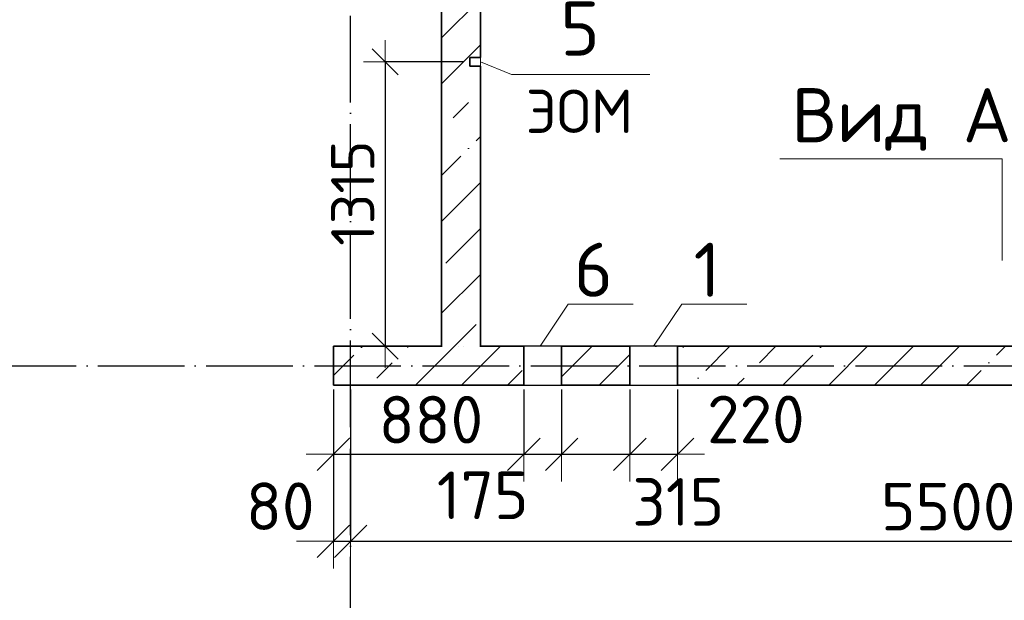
# Model space of a CAD drawing. Header units: millimetres. Extents: x -3495 to 112233, y -3287 to 47686.
# Tile 17 of 43: x 6871 to 11420, y 30616 to 33299. Entities that reach past the tile are written whole.
import ezdxf

# ---------------------------------------------------------------- set-up
doc = ezdxf.new("R2010")
doc.units = ezdxf.units.MM
doc.header["$PDMODE"] = 65
for name, pattern in [('______11', [500, 400, -50, 0, -50]), ('______5', [1100, 800, -100, 100, -100]), ('______9', [100, 0, -100])]:
    doc.linetypes.add(name, pattern=pattern)
for name, color, linetype, lineweight in [('Standard', 7, 'Continuous', 25), ('Макрос окна_ общее', 7, 'Continuous', 13), ('Ограждение_ 2D надпись', 7, 'Continuous', 13), ('Размерная линия_ общее', 7, 'Continuous', 13), ('Размерная линия_ общее_1', 7, 'Continuous', 13), ('Стена_ общее', 7, 'Continuous', 35)]:
    doc.layers.add(name, color=color, linetype=linetype, lineweight=lineweight)
doc.layers.add('Осевая линия_ общее', color=7, linetype='______5', lineweight=13, true_color=0xa0a0a0)
doc.styles.add('ISOCPEUR', font='isocpeur.ttf')
doc.dimstyles.new('DIMSTYLE_12', dxfattribs={"dimtxt": 220, "dimasz": 250, "dimexe": 0, "dimexo": 0, "dimgap": 110, "dimtad": 0, "dimdec": 0, "dimrnd": 5, "dimzin": 12, "dimdsep": 46, "dimtxsty": 'ISOCPEUR', "dimblk1": 'ALL_ML_STRICH', "dimblk2": 'ALL_ML_STRICH', "dimsah": 1, "dimcen": 0, "dimclrd": 7, "dimclre": 256, "dimclrt": 7, "dimadec": 0, "dimazin": 0, "dimtfac": 1, "dimtdec": 0, "dimtix": 1, "dimtmove": 2, "dimatfit": 3, "dimfxl": 0, "dimtvp": 1.2, "dimtzin": 0, "dimlwd": 0, "dimlwe": -3, "dimarcsym": 0})
doc.dimstyles.new('DIMSTYLE_3', dxfattribs={"dimtxt": 220, "dimasz": 250, "dimexe": 0, "dimexo": 0, "dimgap": 110, "dimtad": 2, "dimdec": 0, "dimrnd": 5, "dimzin": 12, "dimdsep": 46, "dimtxsty": 'ISOCPEUR', "dimblk1": 'ALL_ML_STRICH', "dimblk2": 'ALL_ML_STRICH', "dimsah": 1, "dimcen": 0, "dimclrd": 7, "dimclre": 256, "dimclrt": 7, "dimadec": 0, "dimazin": 0, "dimtfac": 1, "dimtdec": 0, "dimtix": 1, "dimtmove": 2, "dimatfit": 3, "dimfxl": 0, "dimtzin": 0, "dimlwd": 0, "dimlwe": -3, "dimarcsym": 0})
doc.dimstyles.new('DIMSTYLE_8', dxfattribs={"dimtxt": 220, "dimasz": 250, "dimexe": 0, "dimexo": 0, "dimgap": 110, "dimtad": 2, "dimdec": 0, "dimrnd": 5, "dimzin": 12, "dimdsep": 46, "dimtxsty": 'ISOCPEUR', "dimblk1": 'ALL_ML_STRICH', "dimblk2": 'ALL_ML_STRICH', "dimsah": 1, "dimcen": 0, "dimclrd": 7, "dimclre": 256, "dimclrt": 7, "dimadec": 0, "dimazin": 0, "dimtfac": 1, "dimtdec": 0, "dimtix": 1, "dimtmove": 2, "dimatfit": 3, "dimfxl": 0, "dimtvp": 1.2, "dimtzin": 0, "dimlwd": 0, "dimlwe": -3, "dimarcsym": 0})
doc.dimstyles.new('DIMSTYLE_9', dxfattribs={"dimtxt": 200, "dimasz": 200, "dimexe": 0, "dimexo": 0, "dimgap": 100, "dimtad": 2, "dimdec": 0, "dimrnd": 5, "dimzin": 12, "dimdsep": 46, "dimtxsty": 'ISOCPEUR', "dimblk1": 'ALL_ML_STRICH', "dimblk2": 'ALL_ML_STRICH', "dimsah": 1, "dimcen": 0, "dimclrd": 7, "dimclre": 256, "dimclrt": 7, "dimadec": 0, "dimazin": 0, "dimtfac": 1, "dimtdec": 0, "dimtix": 1, "dimtmove": 2, "dimatfit": 3, "dimfxl": 0, "dimtzin": 0, "dimlwd": 0, "dimlwe": -3, "dimarcsym": 0})
pattern_1 = [(45, (0, 0), (-212.132, 212.132), [400, -50, 0, -50]), (45, (-106.07, 106.07), (-212.132, 212.132), [800, -100, 100, -100])]

# ---------------------------------------------------------------- blocks, each defined once
blk = doc.blocks.new('ALL_ML_STRICH')
at = {"color": 0, "linetype": 'ByBlock', "lineweight": -2}
for p, q in [((0, -0.5), (0, 0.5)), ((-0.3, -0.3), (0.3, 0.3)), ((-1, 0), (0.5, 0))]:
    blk.add_line(p, q, dxfattribs=at)
blk = doc.blocks.new('*D70')
at = {"layer": 'DEFPOINTS', "color": 7, "linetype": 'Continuous', "lineweight": 13, "transparency": 33554687}
for p in [(8320, 31610), (8400, 31610), (8320, 30888.8)]:
    blk.add_point(p, dxfattribs=at)
at = {"layer": 'Размерная линия_ общее', "color": 253, "linetype": 'Continuous', "lineweight": -2, "true_color": 0xa0a0a0, "transparency": 33554687}
for p, q in [((8320, 31590), (8320, 30888.8)), ((8400, 31590), (8400, 30888.8))]:
    blk.add_line(p, q, dxfattribs=at)
at = {"layer": 'Размерная линия_ общее', "color": 7, "linetype": 'Continuous', "lineweight": -2, "transparency": 33554687}
blk.add_line((8320, 30888.8), (8400, 30888.8), dxfattribs=at)
at = {"layer": 'Размерная линия_ общее', "color": 7, "linetype": 'Continuous', "lineweight": 13, "transparency": 33554687, "xscale": 250, "yscale": 250, "zscale": 250}
blk.add_blockref('ALL_ML_STRICH', (8400, 30888.8), dxfattribs=at)
at = {"layer": 'Размерная линия_ общее', "color": 7, "linetype": 'Continuous', "lineweight": 13, "transparency": 33554687, "xscale": 250, "yscale": 250, "zscale": 250, "rotation": 180}
blk.add_blockref('ALL_ML_STRICH', (8320, 30888.8), dxfattribs=at)
at = {"layer": 'Размерная линия_ общее', "color": 7, "linetype": 'Continuous', "lineweight": 13, "transparency": 33554687, "insert": (8074.8, 31050.9), "char_height": 220, "width": 440, "attachment_point": 5, "style": 'ISOCPEUR'}
blk.add_mtext('\\A1;{80}', dxfattribs=at)
blk = doc.blocks.new('*D71')
at = {"layer": 'DEFPOINTS', "color": 7, "linetype": 'Continuous', "lineweight": 13, "transparency": 33554687}
for p in [(8400, 31610), (13900, 31610), (8400, 30888.8)]:
    blk.add_point(p, dxfattribs=at)
at = {"layer": 'Размерная линия_ общее', "color": 253, "linetype": 'Continuous', "lineweight": -2, "true_color": 0xa0a0a0, "transparency": 33554687}
for p, q in [((8400, 31590), (8400, 30888.8)), ((13900, 31590), (13900, 30888.8))]:
    blk.add_line(p, q, dxfattribs=at)
at = {"layer": 'Размерная линия_ общее', "color": 7, "linetype": 'Continuous', "lineweight": -2, "transparency": 33554687}
blk.add_line((8400, 30888.8), (13900, 30888.8), dxfattribs=at)
at = {"layer": 'Размерная линия_ общее', "color": 7, "linetype": 'Continuous', "lineweight": 13, "transparency": 33554687, "xscale": 250, "yscale": 250, "zscale": 250, "rotation": 180}
blk.add_blockref('ALL_ML_STRICH', (8400, 30888.8), dxfattribs=at)
at = {"layer": 'Размерная линия_ общее', "color": 7, "linetype": 'Continuous', "lineweight": 13, "transparency": 33554687, "xscale": 250, "yscale": 250, "zscale": 250}
blk.add_blockref('ALL_ML_STRICH', (13900, 30888.8), dxfattribs=at)
at = {"layer": 'Размерная линия_ общее', "color": 7, "linetype": 'Continuous', "lineweight": 13, "transparency": 33554687, "insert": (11161, 31048.8), "char_height": 220, "width": 880, "attachment_point": 5, "style": 'ISOCPEUR'}
blk.add_mtext('\\A1;{5500}', dxfattribs=at)
blk = doc.blocks.new('СЛОЖНЫЙ_ОБЪЕКТ_1')
at = {"layer": 'Осевая линия_ общее', "color": 253, "linetype": '______11', "lineweight": -3, "true_color": 0xa0a0a0, "transparency": 33554687}
for p, q in [((8400, -2590), (8400, 47490)), ((-2770, 31700), (15650, 31700))]:
    blk.add_line(p, q, dxfattribs=at)
blk = doc.blocks.new('*D152')
at = {"layer": 'DEFPOINTS', "color": 7, "linetype": 'Continuous', "lineweight": 13, "transparency": 33554687}
for p in [(8559.6, 33105), (8950, 33105), (8714.5, 31790)]:
    blk.add_point(p, dxfattribs=at)
at = {"layer": 'Размерная линия_ общее_1', "color": 253, "linetype": 'Continuous', "lineweight": -2, "true_color": 0xa0a0a0, "transparency": 33554687}
for p, q in [((8920, 33105), (8559.6, 33105)), ((8684.5, 31790), (8559.6, 31790))]:
    blk.add_line(p, q, dxfattribs=at)
at = {"layer": 'Размерная линия_ общее_1', "color": 7, "linetype": 'Continuous', "lineweight": -2, "transparency": 33554687}
blk.add_line((8559.6, 33105), (8559.6, 31790), dxfattribs=at)
at = {"layer": 'Размерная линия_ общее_1', "color": 7, "linetype": 'Continuous', "lineweight": 13, "transparency": 33554687, "xscale": 200, "yscale": 200, "zscale": 200}
for p, rotation in [((8559.6, 33105), 90), ((8559.6, 31790), 270)]:
    blk.add_blockref('ALL_ML_STRICH', p, dxfattribs=dict(at, rotation=rotation))
at = {"layer": 'Размерная линия_ общее_1', "color": 7, "linetype": 'Continuous', "lineweight": 13, "transparency": 33554687, "insert": (8409.6, 32497.5), "char_height": 200, "width": 800, "attachment_point": 5, "rotation": 90, "style": 'ISOCPEUR'}
blk.add_mtext('\\A1;{1315}', dxfattribs=at)
blk = doc.blocks.new('*D385')
at = {"layer": 'DEFPOINTS', "color": 7, "linetype": 'Continuous', "lineweight": 13, "transparency": 33554687}
for p in [(8320, 31610), (9200, 31610), (8320, 31290.8)]:
    blk.add_point(p, dxfattribs=at)
at = {"layer": 'Размерная линия_ общее', "color": 253, "linetype": 'Continuous', "lineweight": -2, "true_color": 0xa0a0a0, "transparency": 33554687}
for p, q in [((8320, 31590), (8320, 31290.8)), ((9200, 31590), (9200, 31290.8))]:
    blk.add_line(p, q, dxfattribs=at)
at = {"layer": 'Размерная линия_ общее', "color": 7, "linetype": 'Continuous', "lineweight": -2, "transparency": 33554687}
blk.add_line((8320, 31290.8), (9200, 31290.8), dxfattribs=at)
at = {"layer": 'Размерная линия_ общее', "color": 7, "linetype": 'Continuous', "lineweight": 13, "transparency": 33554687, "xscale": 250, "yscale": 250, "zscale": 250, "rotation": 180}
blk.add_blockref('ALL_ML_STRICH', (8320, 31290.8), dxfattribs=at)
at = {"layer": 'Размерная линия_ общее', "color": 7, "linetype": 'Continuous', "lineweight": 13, "transparency": 33554687, "xscale": 250, "yscale": 250, "zscale": 250}
blk.add_blockref('ALL_ML_STRICH', (9200, 31290.8), dxfattribs=at)
at = {"layer": 'Размерная линия_ общее', "color": 7, "linetype": 'Continuous', "lineweight": 13, "transparency": 33554687, "insert": (8771, 31450.8), "char_height": 220, "width": 660, "attachment_point": 5, "style": 'ISOCPEUR'}
blk.add_mtext('\\A1;{880}', dxfattribs=at)
blk = doc.blocks.new('*D386')
at = {"layer": 'DEFPOINTS', "color": 7, "linetype": 'Continuous', "lineweight": 13, "transparency": 33554687}
for p in [(9200, 31610), (9375, 31610), (9200, 31290.8)]:
    blk.add_point(p, dxfattribs=at)
at = {"layer": 'Размерная линия_ общее', "color": 253, "linetype": 'Continuous', "lineweight": -2, "true_color": 0xa0a0a0, "transparency": 33554687}
for p, q in [((9200, 31590), (9200, 31290.8)), ((9375, 31590), (9375, 31290.8))]:
    blk.add_line(p, q, dxfattribs=at)
at = {"layer": 'Размерная линия_ общее', "color": 7, "linetype": 'Continuous', "lineweight": -2, "transparency": 33554687}
blk.add_line((9200, 31290.8), (9375, 31290.8), dxfattribs=at)
at = {"layer": 'Размерная линия_ общее', "color": 7, "linetype": 'Continuous', "lineweight": 13, "transparency": 33554687, "xscale": 250, "yscale": 250, "zscale": 250, "rotation": 180}
blk.add_blockref('ALL_ML_STRICH', (9200, 31290.8), dxfattribs=at)
at = {"layer": 'Размерная линия_ общее', "color": 7, "linetype": 'Continuous', "lineweight": 13, "transparency": 33554687, "xscale": 250, "yscale": 250, "zscale": 250}
blk.add_blockref('ALL_ML_STRICH', (9375, 31290.8), dxfattribs=at)
at = {"layer": 'Размерная линия_ общее', "color": 7, "linetype": 'Continuous', "lineweight": 13, "transparency": 33554687, "insert": (9010.1, 31101.5), "char_height": 220, "width": 660, "attachment_point": 5, "style": 'ISOCPEUR'}
blk.add_mtext('\\A1;{175}', dxfattribs=at)
blk = doc.blocks.new('*D387')
at = {"layer": 'DEFPOINTS', "color": 7, "linetype": 'Continuous', "lineweight": 13, "transparency": 33554687}
for p in [(9375, 31610), (9690, 31610), (9375, 31290.8)]:
    blk.add_point(p, dxfattribs=at)
at = {"layer": 'Размерная линия_ общее', "color": 253, "linetype": 'Continuous', "lineweight": -2, "true_color": 0xa0a0a0, "transparency": 33554687}
for p, q in [((9375, 31590), (9375, 31290.8)), ((9690, 31590), (9690, 31290.8))]:
    blk.add_line(p, q, dxfattribs=at)
at = {"layer": 'Размерная линия_ общее', "color": 7, "linetype": 'Continuous', "lineweight": -2, "transparency": 33554687}
blk.add_line((9375, 31290.8), (9690, 31290.8), dxfattribs=at)
at = {"layer": 'Размерная линия_ общее', "color": 7, "linetype": 'Continuous', "lineweight": 13, "transparency": 33554687, "xscale": 250, "yscale": 250, "zscale": 250, "rotation": 180}
blk.add_blockref('ALL_ML_STRICH', (9375, 31290.8), dxfattribs=at)
at = {"layer": 'Размерная линия_ общее', "color": 7, "linetype": 'Continuous', "lineweight": 13, "transparency": 33554687, "xscale": 250, "yscale": 250, "zscale": 250}
blk.add_blockref('ALL_ML_STRICH', (9690, 31290.8), dxfattribs=at)
at = {"layer": 'Размерная линия_ общее', "color": 7, "linetype": 'Continuous', "lineweight": 13, "transparency": 33554687, "insert": (9913.9, 31070.8), "char_height": 220, "width": 660, "attachment_point": 5, "style": 'ISOCPEUR'}
blk.add_mtext('\\A1;{315}', dxfattribs=at)
blk = doc.blocks.new('*D388')
at = {"layer": 'DEFPOINTS', "color": 7, "linetype": 'Continuous', "lineweight": 13, "transparency": 33554687}
for p in [(9690, 31610), (9910, 31610), (9690, 31290.8)]:
    blk.add_point(p, dxfattribs=at)
at = {"layer": 'Размерная линия_ общее', "color": 253, "linetype": 'Continuous', "lineweight": -2, "true_color": 0xa0a0a0, "transparency": 33554687}
for p, q in [((9690, 31590), (9690, 31290.8)), ((9910, 31590), (9910, 31290.8))]:
    blk.add_line(p, q, dxfattribs=at)
at = {"layer": 'Размерная линия_ общее', "color": 7, "linetype": 'Continuous', "lineweight": -2, "transparency": 33554687}
blk.add_line((9690, 31290.8), (9910, 31290.8), dxfattribs=at)
at = {"layer": 'Размерная линия_ общее', "color": 7, "linetype": 'Continuous', "lineweight": 13, "transparency": 33554687, "xscale": 250, "yscale": 250, "zscale": 250, "rotation": 180}
blk.add_blockref('ALL_ML_STRICH', (9690, 31290.8), dxfattribs=at)
at = {"layer": 'Размерная линия_ общее', "color": 7, "linetype": 'Continuous', "lineweight": 13, "transparency": 33554687, "xscale": 250, "yscale": 250, "zscale": 250}
blk.add_blockref('ALL_ML_STRICH', (9910, 31290.8), dxfattribs=at)
at = {"layer": 'Размерная линия_ общее', "color": 7, "linetype": 'Continuous', "lineweight": 13, "transparency": 33554687, "insert": (10272.4, 31452.2), "char_height": 220, "width": 660, "attachment_point": 5, "style": 'ISOCPEUR'}
blk.add_mtext('\\A1;{220}', dxfattribs=at)

msp = doc.modelspace()

# ---------------------------------------------------------------- hatches: boundary and pattern name
at = {"layer": 'Стена_ общее', "linetype": 'Continuous', "lineweight": 18, "transparency": 33554687}
h = msp.add_hatch(dxfattribs=at)
h.set_pattern_fill('__________539', scale=100, style=0, pattern_type=2)
h.set_pattern_definition(pattern_1)
h.paths.add_polyline_path([(9000, 31790), (9000, 33085), (8950, 33085), (8950, 33125), (9000, 33125), (9000, 34320), (8820, 34320), (8820, 31790)], flags=0)
h = msp.add_hatch(dxfattribs=at)
h.set_pattern_fill('__________539', scale=100, style=0, pattern_type=2)
h.set_pattern_definition(pattern_1)
h.paths.add_polyline_path([(9200, 31790), (8320, 31790), (8320, 31610), (9200, 31610)], flags=0)
h = msp.add_hatch(dxfattribs=at)
h.set_pattern_fill('__________539', scale=100, style=0, pattern_type=2)
h.set_pattern_definition(pattern_1)
h.paths.add_polyline_path([(9375, 31610), (9690, 31610), (9690, 31790), (9375, 31790)], flags=0)
h = msp.add_hatch(dxfattribs=at)
h.set_pattern_fill('__________539', scale=100, style=0, pattern_type=2)
h.set_pattern_definition(pattern_1)
h.paths.add_polyline_path([(14100, 31790), (9910, 31790), (9910, 31610), (14100, 31610)], flags=0)

# ---------------------------------------------------------------- linework, layer by layer
at = {"layer": 'Макрос окна_ общее', "color": 7, "linetype": 'Continuous', "lineweight": -3, "transparency": 33554687}
for p, q in [((9375, 31790), (9200, 31790)), ((9910, 31790), (9690, 31790)), ((9200, 31610), (9375, 31610)), ((9690, 31610), (9910, 31610))]:
    msp.add_line(p, q, dxfattribs=at)
at = {"layer": 'Ограждение_ 2D надпись', "color": 7, "linetype": 'Continuous', "lineweight": 13, "transparency": 33554687}
msp.add_lwpolyline([(9000, 33105), (9142.6, 33045.9), (9782.6, 33045.9)], dxfattribs=at)
at = {"layer": 'Осевая линия_ общее', "color": 7, "linetype": 'Continuous', "lineweight": 13, "transparency": 33554687}
for points in [[(11410.4, 32186.2), (11410.4, 32656.2), (10383.4, 32656.2)], [(9275, 31790), (9405.6, 31985.2), (9705.6, 31985.2)], [(9800, 31790), (9930.6, 31985.2), (10230.6, 31985.2)]]:
    msp.add_lwpolyline(points, dxfattribs=at)
at = {"layer": 'Стена_ общее', "color": 7, "linetype": 'Continuous', "lineweight": 35, "transparency": 33554687}
for p, q in [((8820, 34320), (8820, 31790)), ((9000, 33125), (9000, 34320)), ((9000, 33125), (8950, 33125)), ((8950, 33125), (8950, 33085)), ((8950, 33085), (9000, 33085)), ((9000, 31790), (9000, 33085)), ((8820, 31790), (8320, 31790)), ((8320, 31790), (8320, 31610)), ((9200, 31790), (9000, 31790)), ((9200, 31790), (9200, 31610)), ((9375, 31610), (9375, 31790)), ((9690, 31790), (9375, 31790)), ((9690, 31790), (9690, 31610)), ((9910, 31610), (9910, 31790)), ((14100, 31790), (9910, 31790)), ((8320, 31610), (9200, 31610)), ((9375, 31610), (9690, 31610)), ((9910, 31610), (14100, 31610))]:
    msp.add_line(p, q, dxfattribs=at)
at = {"layer": 'Стена_ общее', "color": 7, "linetype": 'Continuous', "lineweight": 13, "transparency": 33554687}
msp.add_line((9000, 33085), (9000, 33125), dxfattribs=at)
at = {"layer": 'Стена_ общее', "color": 7, "linetype": '______9', "lineweight": -3, "transparency": 33554687}
for p, q in [((9000, 33085), (9000, 33125)), ((8820, 31790), (9000, 31790)), ((9000, 31790), (8820, 31790)), ((9375, 31790), (9200, 31790)), ((9375, 31790), (9200, 31790)), ((9910, 31790), (9690, 31790)), ((9910, 31790), (9690, 31790)), ((9200, 31610), (9375, 31610)), ((9200, 31610), (9375, 31610)), ((9690, 31610), (9910, 31610)), ((9690, 31610), (9910, 31610))]:
    msp.add_line(p, q, dxfattribs=at)

# ---------------------------------------------------------------- block references
at = {"layer": 'Осевая линия_ общее', "color": 253, "linetype": '______11', "lineweight": -3, "true_color": 0xa0a0a0, "transparency": 33554687}
msp.add_blockref('СЛОЖНЫЙ_ОБЪЕКТ_1', (0, 0), dxfattribs=at)

# ---------------------------------------------------------------- texts
at = {"layer": 'Standard', "color": 7, "linetype": 'Continuous', "lineweight": 13, "transparency": 33554687, "char_height": 250, "attachment_point": 5, "style": 'ISOCPEUR'}
for s, insert, width in [('\\A1;{\\fISOCPEUR|i0|b0;\\H250.000000;\\W1.000000;\\C7;5}\\P', (9460, 33258.4), 272.222), ('\\A1;{\\fISOCPEUR|i0|b0;\\H250.000000;\\W1.000000;\\C7;Вид А}\\P', (10945.3, 32838.1), 1043.59), ('\\A1;{\\fISOCPEUR|i0|b0;\\H250.000000;\\W1.000000;\\C7;6}\\P', (9522, 32143.5), 272.222), ('\\A1;{\\fISOCPEUR|i0|b0;\\H250.000000;\\W1.000000;\\C7;1}\\P', (10047, 32143.5), 194.444)]:
    msp.add_mtext(s, dxfattribs=dict(at, insert=insert, width=width))
at = {"layer": 'Ограждение_ 2D надпись', "color": 7, "linetype": 'Continuous', "lineweight": 13, "transparency": 33554687, "insert": (9457.6, 32975.9), "char_height": 200, "width": 592.593, "attachment_point": 2, "style": 'ISOCPEUR'}
msp.add_mtext('\\A1;{\\fISOCPEUR|i0|b0;\\H200.000000;\\W1.000000;\\C7;ЭОМ}\\P', dxfattribs=at)

# ---------------------------------------------------------------- dimensions: what is measured, and where the dimension line sits
at = {"layer": 'Размерная линия_ общее', "color": 7, "linetype": 'Continuous', "lineweight": 13, "transparency": 33554687}
for base, p1, p2, dimstyle, picture, middle in [((8400, 30888.8), (8320, 31590), (8400, 31590), 'DIMSTYLE_8', '*D70', (8074.8, 31050.9)), ((9200, 31290.8), (8320, 31590), (9200, 31590), 'DIMSTYLE_3', '*D385', (8771, 31450.8)), ((13900, 30888.8), (8400, 31590), (13900, 31590), 'DIMSTYLE_3', '*D71', (11161, 31048.8)), ((9375, 31290.8), (9200, 31590), (9375, 31590), 'DIMSTYLE_12', '*D386', (9010.1, 31101.5)), ((9690, 31290.8), (9375, 31590), (9690, 31590), 'DIMSTYLE_12', '*D387', (9913.9, 31070.8)), ((9910, 31290.8), (9690, 31590), (9910, 31590), 'DIMSTYLE_8', '*D388', (10272.4, 31452.2))]:
    dim = msp.add_linear_dim(base=base, p1=p1, p2=p2, dimstyle=dimstyle, override={"dimpost": '<>', "dimclrd": 7, "dimclre": 253, "dimclrt": 7, "dimlwd": 0, "dimlwe": 65533}, dxfattribs=at)
    dim.commit()
    dim.dimension.update_dxf_attribs({"geometry": picture, "text_midpoint": middle, "dimtype": 160})
at = {"layer": 'Размерная линия_ общее_1', "color": 7, "linetype": 'Continuous', "lineweight": 13, "transparency": 33554687}
dim = msp.add_linear_dim(base=(8559.6, 31790), p1=(8920, 33105), p2=(8684.5, 31790), angle=270, dimstyle='DIMSTYLE_9', override={"dimpost": '<>', "dimclrd": 7, "dimclre": 253, "dimclrt": 7, "dimlwd": 0, "dimlwe": 65533}, dxfattribs=at)
dim.commit()
dim.dimension.update_dxf_attribs({"geometry": '*D152', "text_midpoint": (8409.6, 32497.5), "dimtype": 160})

doc.saveas('drawing.dxf')
